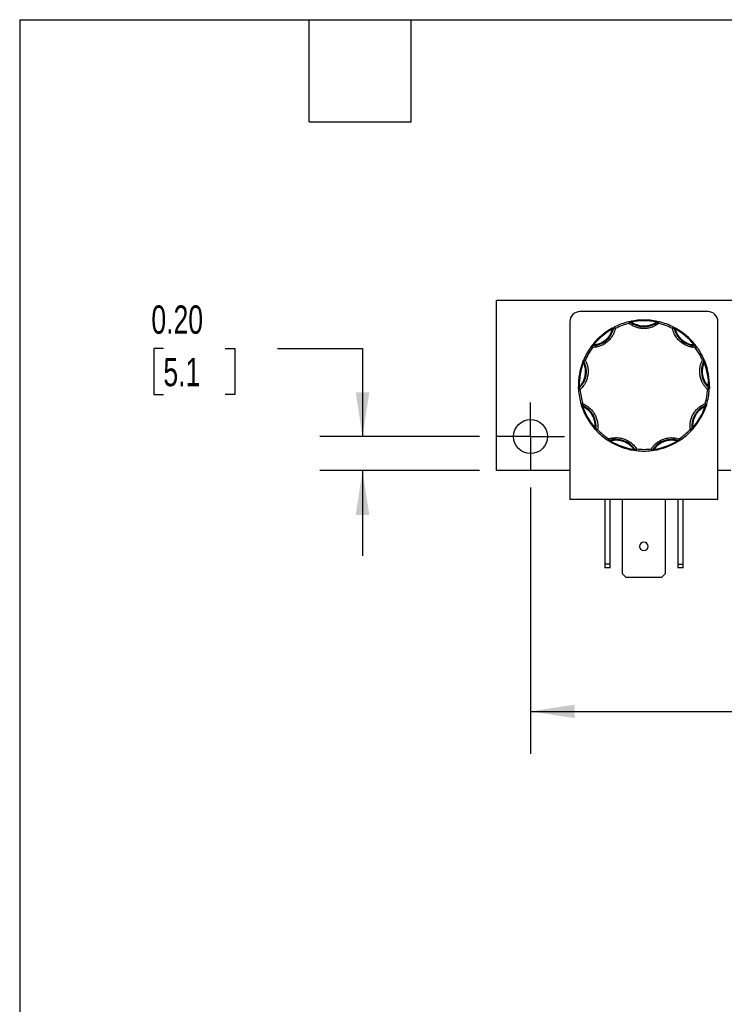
# Model space of a CAD drawing. Header units: inches. Extents: x 0.5 to 21.5, y 0.5 to 16.5.
# Tile 5 of 17: x 0.5 to 4.6, y 10.7 to 16.5. Entities that reach past the tile are written whole.
import ezdxf

# ---------------------------------------------------------------- set-up
doc = ezdxf.new("R2010")
doc.units = ezdxf.units.IN
doc.header["$LTSCALE"] = 2
doc.header["$MEASUREMENT"] = 0
doc.linetypes.add('CENTERX2', pattern=[0.8, 0.5, -0.1, 0.1, -0.1])
doc.layers.add('CENTER', color=40, linetype='CENTERX2')
doc.layers.add('DIMENSIONS', color=140, linetype='Continuous', lineweight=25)
doc.layers.add('TEXT', color=140, linetype='Continuous', lineweight=25)
doc.styles.add('SLDTEXTSTYLE0', font='TXT', dxfattribs={"width": 0.7})
doc.dimstyles.new('SLDDIMSTYLE0', dxfattribs={"dimtxt": 0.169922, "dimasz": 0.26, "dimexe": 0, "dimexo": 0.0625, "dimgap": 0.04248, "dimtad": 0, "dimtih": 1, "dimtoh": 1, "dimrnd": 1e-09, "dimzin": 12, "dimdsep": 46, "dimtxsty": 'SLDTEXTSTYLE0', "dimsah": 1, "dimcen": 0.09, "dimadec": 0, "dimazin": 3, "dimtfac": 1, "dimtofl": 0, "dimtmove": 0, "dimatfit": 3, "dimfxl": 0, "dimfrac": 2, "dimtolj": 1, "dimtzin": 12, "dimarcsym": 0})
doc.dimstyles.new('SLDDIMSTYLE8', dxfattribs={"dimtxt": 0.169922, "dimasz": 0.26, "dimexe": 0, "dimexo": 0.0625, "dimgap": 0.04248, "dimtad": 0, "dimtih": 1, "dimtoh": 1, "dimrnd": 1e-09, "dimzin": 0, "dimdsep": 46, "dimtxsty": 'SLDTEXTSTYLE0', "dimsah": 1, "dimcen": 0.09, "dimadec": 0, "dimazin": 0, "dimtfac": 1, "dimtmove": 0, "dimatfit": 0, "dimfxl": 0, "dimfrac": 2, "dimtolj": 1, "dimtzin": 12, "dimarcsym": 0})

# ---------------------------------------------------------------- blocks, each defined once
blk = doc.blocks.new('_D_12')
at = {"layer": 'DIMENSIONS'}
for p, q in [((1.3444, 14.5682), (1.2874, 14.5682)), ((1.2874, 14.5682), (1.2874, 14.2981)), ((1.708, 14.5682), (1.7651, 14.5682)), ((1.7651, 14.5682), (1.7651, 14.2981)), ((2.0144, 14.5682), (2.5144, 14.5682)), ((2.5144, 14.5682), (2.5144, 14.0502)), ((1.2874, 14.2981), (1.3444, 14.2981)), ((1.7651, 14.2981), (1.708, 14.2981)), ((3.2018, 14.0502), (2.2644, 14.0502)), ((3.2018, 13.8502), (2.2644, 13.8502)), ((2.5144, 13.8502), (2.5144, 13.3502))]:
    blk.add_line(p, q, dxfattribs=at)
for points in [[(2.5144, 14.0502), (2.5544, 14.3102), (2.4744, 14.3102)], [(2.5144, 13.8502), (2.4744, 13.5902), (2.5544, 13.5902)]]:
    blk.add_solid(points, dxfattribs=at)
at = {"layer": 'DIMENSIONS', "char_height": 0.16667, "attachment_point": 1, "style": 'SLDTEXTSTYLE0'}
for s, insert in [('0.20', (1.2738, 14.821)), ('5.1', (1.3444, 14.5129))]:
    blk.add_mtext(s, dxfattribs=dict(at, insert=insert))
blk = doc.blocks.new('_D_13')
at = {"layer": 'DIMENSIONS'}
for p, q in [((3.5018, 13.7502), (3.5018, 12.1855)), ((6.7268, 13.7502), (6.7268, 12.1855)), ((3.5018, 12.4355), (4.742, 12.4355)), ((4.9723, 12.4355), (4.9152, 12.4355)), ((4.9152, 12.4355), (4.9152, 12.1654)), ((5.4772, 12.4355), (5.5343, 12.4355)), ((5.5343, 12.4355), (5.5343, 12.1654)), ((6.7268, 12.4355), (5.7075, 12.4355)), ((4.9152, 12.1654), (4.9723, 12.1654)), ((5.5343, 12.1654), (5.4772, 12.1654))]:
    blk.add_line(p, q, dxfattribs=at)
for points in [[(3.5018, 12.4355), (3.7618, 12.3955), (3.7618, 12.4755)], [(6.7268, 12.4355), (6.4668, 12.4755), (6.4668, 12.3955)]]:
    blk.add_solid(points, dxfattribs=at)
at = {"layer": 'DIMENSIONS', "char_height": 0.16667, "attachment_point": 1, "style": 'SLDTEXTSTYLE0'}
for s, insert in [('3.23', (4.9723, 12.6884)), ('81.9', (4.9723, 12.3803))]:
    blk.add_mtext(s, dxfattribs=dict(at, insert=insert))
blk = doc.blocks.new('SW_CENTERMARKSYMBOL_7')
at = {"layer": 'CENTER', "color": 0}
for p, q in [((0, 0.1), (0, 0.2)), ((0, 0), (0, 0.1)), ((-0.1, 0), (-0.2, 0)), ((0, 0), (-0.1, 0)), ((0, 0), (0, -0.1)), ((0, 0), (0.1, 0)), ((0.1, 0), (0.2, 0)), ((0, -0.1), (0, -0.2))]:
    blk.add_line(p, q, dxfattribs=at)

msp = doc.modelspace()

# ---------------------------------------------------------------- linework, layer by layer
for p, q in [((6.9268, 14.8502), (3.3018, 14.8502)), ((3.3018, 13.8502), (3.3018, 14.8502)), ((4.5428, 14.7849), (3.7928, 14.7849)), ((3.7328, 14.7249), (3.7328, 13.6809)), ((4.0939, 14.728), (4.0949, 14.7231)), ((4.2408, 14.7231), (4.2417, 14.728)), ((4.2488, 14.7228), (4.2479, 14.724)), ((4.6028, 13.6809), (4.6028, 14.7249)), ((3.9816, 14.6871), (3.984, 14.6827)), ((3.9903, 14.6877), (3.9889, 14.688)), ((4.3467, 14.688), (4.3453, 14.6877)), ((4.3541, 14.6871), (4.3516, 14.6827)), ((3.8662, 14.585), (3.8662, 14.5836)), ((3.8683, 14.5921), (3.8722, 14.589)), ((4.4673, 14.5921), (4.4634, 14.589)), ((4.4694, 14.5836), (4.4695, 14.585)), ((3.8085, 14.4886), (3.8132, 14.4868)), ((3.8149, 14.4947), (3.8136, 14.494)), ((4.522, 14.494), (4.5207, 14.4947)), ((4.5271, 14.4886), (4.5224, 14.4868)), ((3.7829, 14.343), (3.7879, 14.3431)), ((3.7858, 14.3362), (3.7868, 14.3351)), ((4.5527, 14.343), (4.5477, 14.3431)), ((4.5489, 14.3351), (4.5498, 14.3362)), ((3.8046, 14.234), (3.804, 14.2327)), ((4.5316, 14.2327), (4.531, 14.234)), ((3.8036, 14.2253), (3.8084, 14.2269)), ((4.532, 14.2253), (4.5273, 14.2269)), ((3.8775, 14.0972), (3.8813, 14.1005)), ((3.8842, 14.0939), (3.8856, 14.0937)), ((4.45, 14.0937), (4.4515, 14.0939)), ((4.4581, 14.0972), (4.4543, 14.1005)), ((3.9642, 14.0277), (3.9647, 14.0263)), ((3.9691, 14.0204), (3.9717, 14.0247)), ((4.3665, 14.0204), (4.3639, 14.0247)), ((4.371, 14.0263), (4.3714, 14.0277)), ((4.108, 13.9698), (4.1088, 13.9748)), ((4.1153, 13.9715), (4.1165, 13.9723)), ((4.2191, 13.9723), (4.2204, 13.9715)), ((4.2276, 13.9698), (4.2268, 13.9748)), ((3.7328, 13.8502), (3.3018, 13.8502)), ((4.6778, 13.8502), (4.6028, 13.8502)), ((4.6028, 13.6809), (3.7328, 13.6809)), ((3.9378, 13.6809), (3.9378, 13.3001)), ((3.9688, 13.3001), (3.9688, 13.6809)), ((4.0428, 13.2441), (4.0428, 13.6809)), ((4.2928, 13.6809), (4.2928, 13.2441)), ((4.3668, 13.6809), (4.3668, 13.3001)), ((4.3978, 13.3001), (4.3978, 13.6809)), ((3.9688, 13.3001), (3.9378, 13.3001)), ((3.9378, 13.3001), (3.9378, 13.2789)), ((3.9688, 13.2789), (3.9378, 13.2789)), ((3.9688, 13.2789), (3.9688, 13.3001)), ((4.3668, 13.3001), (4.3978, 13.3001)), ((4.3668, 13.3001), (4.3668, 13.2789)), ((4.3978, 13.2789), (4.3668, 13.2789)), ((4.3978, 13.2789), (4.3978, 13.3001)), ((4.064, 13.2229), (4.0428, 13.2441)), ((4.2716, 13.2229), (4.064, 13.2229)), ((4.2928, 13.2441), (4.2716, 13.2229))]:
    msp.add_line(p, q)
msp.add_circle((3.5018, 14.0502), 0.1)
for centre, radius, start, end in [((3.7928, 14.7249), 0.06, 90, 180), ((4.5428, 14.7249), 0.06, 0, 90), ((4.1678, 14.3502), 0.385, 103.43472, 116.56528), ((4.0807, 14.7149), 0.01, 90, 103.43472), ((4.0846, 14.7227), 0.00332, 22.08271, 93.11145), ((4.1678, 14.8277), 0.1325, 232.30817, 307.69183), ((4.1678, 14.3502), 0.385, 78.93194, 101.06806), ((4.251, 14.7227), 0.00332, 86.88855, 157.91729), ((4.2549, 14.7149), 0.01, 90, 127.69183), ((4.2549, 14.7149), 0.01, 76.56528, 90), ((4.1678, 14.3502), 0.385, 63.43472, 76.56528), ((3.8609, 14.7159), 0.1325, 272.30817, 347.69183), ((4.1678, 14.3502), 0.385, 118.93194, 141.06806), ((3.9921, 14.689), 0.00332, 126.88855, 197.91729), ((4.0001, 14.6856), 0.01, 116.56528, 167.69183), ((4.3355, 14.6856), 0.01, 12.30817, 63.43472), ((4.4747, 14.7159), 0.1325, 192.30817, 267.69183), ((4.3435, 14.689), 0.00332, 342.08271, 53.11145), ((4.1678, 14.3502), 0.385, 38.93194, 61.06806), ((3.8666, 14.5736), 0.01, 92.30817, 143.43472), ((3.8646, 14.5821), 0.00332, 62.08271, 133.11145), ((4.469, 14.5736), 0.01, 36.56528, 87.69183), ((4.471, 14.5821), 0.00332, 46.88855, 117.91729), ((4.1678, 14.3502), 0.385, 143.43472, 156.56528), ((4.1678, 14.3502), 0.385, 23.43472, 36.56528), ((4.1678, 14.3502), 0.385, 158.93194, 181.06806), ((3.6976, 14.4331), 0.1325, 312.30817, 27.69183), ((3.8154, 14.4968), 0.00332, 166.88855, 237.91729), ((3.8237, 14.4993), 0.01, 156.56528, 207.69183), ((4.6381, 14.4331), 0.1325, 152.30817, 227.69183), ((4.5119, 14.4993), 0.01, 332.30817, 23.43472), ((4.5202, 14.4968), 0.00332, 302.08271, 13.11145), ((4.1678, 14.3502), 0.385, 358.93194, 21.06806), ((3.7865, 14.3329), 0.00332, 102.08271, 173.11145), ((3.7935, 14.3277), 0.01, 132.30817, 183.43472), ((4.1678, 14.3502), 0.385, 183.43472, 196.56528), ((4.1678, 14.3502), 0.385, 343.43472, 356.56528), ((4.5421, 14.3277), 0.01, 356.56528, 47.69183), ((4.5491, 14.3329), 0.00332, 6.88855, 77.91729), ((3.8084, 14.2432), 0.01, 196.56528, 247.69183), ((3.8036, 14.2359), 0.00332, 206.88855, 277.91729), ((3.7543, 14.1114), 0.1325, 352.30817, 67.69183), ((4.5813, 14.1114), 0.1325, 112.30817, 187.69183), ((4.5272, 14.2432), 0.01, 292.30817, 343.43472), ((4.532, 14.2359), 0.00332, 262.08271, 333.11145), ((4.1678, 14.3502), 0.385, 198.93194, 221.06806), ((4.1678, 14.3502), 0.385, 318.93194, 341.06806), ((3.8868, 14.0918), 0.00332, 142.08271, 213.11145), ((3.8955, 14.0923), 0.01, 172.30817, 223.43472), ((4.1678, 14.3502), 0.385, 223.43472, 236.56528), ((4.1678, 14.3502), 0.385, 303.43472, 316.56528), ((4.4401, 14.0923), 0.01, 316.56528, 7.69183), ((4.4488, 14.0918), 0.00332, 326.88855, 37.91729), ((3.9612, 14.0372), 0.01, 236.56528, 270), ((3.9622, 14.0285), 0.00332, 246.88855, 317.91729), ((3.9612, 14.0372), 0.01, 270, 287.69183), ((4.0045, 13.9015), 0.1325, 32.30817, 107.69183), ((4.1678, 14.3502), 0.385, 238.93194, 261.06806), ((4.3311, 13.9015), 0.1325, 72.30817, 147.69183), ((4.1678, 14.3502), 0.385, 278.93194, 301.06806), ((4.3734, 14.0285), 0.00332, 222.08271, 293.11145), ((4.3744, 14.0372), 0.01, 252.30817, 270), ((4.3744, 14.0372), 0.01, 270, 303.43472), ((4.1186, 13.9716), 0.00332, 182.08271, 253.11145), ((4.1249, 13.9776), 0.01, 212.30817, 263.43472), ((4.1678, 14.3502), 0.385, 263.43472, 276.56528), ((4.2107, 13.9776), 0.01, 276.56528, 327.69183), ((4.217, 13.9716), 0.00332, 286.88855, 357.91729), ((4.1678, 13.4049), 0.025, 0, 180), ((4.1678, 13.4049), 0.025, 180, 0)]:
    msp.add_arc(centre, radius, start, end)
for points in [[(4.0807, 14.7149), (4.0528, 14.7082), (4.0258, 14.6984), (4.0001, 14.6856)], [(4.0784, 14.7246), (4.0784, 14.7246), (4.0794, 14.7203), (4.0807, 14.7149)], [(4.0868, 14.7228), (4.0851, 14.7242), (4.0829, 14.7249), (4.0807, 14.7249)], [(4.0807, 14.7149), (4.0841, 14.7193), (4.0868, 14.7228), (4.0868, 14.7228)], [(4.0949, 14.7231), (4.0922, 14.7234), (4.0896, 14.7237), (4.0877, 14.724)], [(4.2408, 14.7231), (4.1926, 14.7325), (4.143, 14.7325), (4.0949, 14.7231)], [(4.2479, 14.724), (4.246, 14.7237), (4.2434, 14.7234), (4.2408, 14.7231)], [(4.3355, 14.6856), (4.3099, 14.6984), (4.2828, 14.7082), (4.2549, 14.7149)], [(3.984, 14.6827), (3.941, 14.659), (3.9031, 14.6271), (3.8722, 14.589)], [(3.9889, 14.688), (3.9876, 14.6866), (3.9858, 14.6847), (3.984, 14.6827)], [(4.0001, 14.6856), (3.9976, 14.6905), (3.9956, 14.6945), (3.9956, 14.6945)], [(4.34, 14.6945), (4.34, 14.6945), (4.338, 14.6905), (4.3355, 14.6856)], [(4.3516, 14.6827), (4.3499, 14.6847), (4.3481, 14.6866), (4.3467, 14.688)], [(4.4634, 14.589), (4.4326, 14.6271), (4.3946, 14.659), (4.3516, 14.6827)], [(3.8722, 14.589), (3.87, 14.5875), (3.8678, 14.5861), (3.8662, 14.585)], [(4.4695, 14.585), (4.4678, 14.5861), (4.4656, 14.5875), (4.4634, 14.589)], [(3.8666, 14.5736), (3.8495, 14.5505), (3.8351, 14.5256), (3.8237, 14.4993)], [(3.8586, 14.5795), (3.8586, 14.5795), (3.8622, 14.5769), (3.8666, 14.5736)], [(4.469, 14.5736), (4.4734, 14.5769), (4.477, 14.5795), (4.477, 14.5795)], [(4.5119, 14.4993), (4.5005, 14.5256), (4.4861, 14.5505), (4.469, 14.5736)], [(3.8132, 14.4868), (3.7956, 14.441), (3.787, 14.3922), (3.7879, 14.3431)], [(3.8136, 14.494), (3.8135, 14.492), (3.8133, 14.4894), (3.8132, 14.4868)], [(3.8237, 14.4993), (3.8187, 14.5015), (3.8146, 14.5033), (3.8146, 14.5033)], [(4.5224, 14.4868), (4.5223, 14.4894), (4.5221, 14.492), (4.522, 14.494)], [(4.5477, 14.3431), (4.5487, 14.3922), (4.5401, 14.441), (4.5224, 14.4868)], [(3.7879, 14.3431), (3.7871, 14.3406), (3.7863, 14.3381), (3.7858, 14.3362)], [(3.7935, 14.3277), (3.7952, 14.2991), (3.8002, 14.2707), (3.8084, 14.2432)], [(4.5272, 14.2432), (4.5354, 14.2707), (4.5404, 14.2991), (4.5421, 14.3277)], [(4.5421, 14.3277), (4.5476, 14.3274), (4.5521, 14.3271), (4.5521, 14.3271)], [(4.5498, 14.3362), (4.5493, 14.3381), (4.5485, 14.3406), (4.5477, 14.3431)], [(3.8084, 14.2432), (3.8031, 14.2417), (3.7988, 14.2404), (3.7988, 14.2404)], [(4.5368, 14.2404), (4.5368, 14.2404), (4.5325, 14.2417), (4.5272, 14.2432)], [(3.804, 14.2327), (3.8052, 14.2311), (3.8068, 14.229), (3.8084, 14.2269)], [(3.8084, 14.2269), (3.8243, 14.1804), (3.8491, 14.1375), (3.8813, 14.1005)], [(4.4543, 14.1005), (4.4866, 14.1375), (4.5113, 14.1804), (4.5273, 14.2269)], [(4.5273, 14.2269), (4.5289, 14.229), (4.5304, 14.2311), (4.5316, 14.2327)], [(3.8813, 14.1005), (3.8823, 14.0981), (3.8834, 14.0957), (3.8842, 14.0939)], [(3.8882, 14.0855), (3.8882, 14.0855), (3.8915, 14.0885), (3.8955, 14.0923)], [(3.8955, 14.0923), (3.9152, 14.0715), (3.9373, 14.053), (3.9612, 14.0372)], [(4.3744, 14.0372), (4.3984, 14.053), (4.4204, 14.0715), (4.4401, 14.0923)], [(4.4401, 14.0923), (4.4441, 14.0885), (4.4474, 14.0855), (4.4474, 14.0855)], [(4.4515, 14.0939), (4.4523, 14.0957), (4.4533, 14.0981), (4.4543, 14.1005)], [(3.9612, 14.0372), (3.9582, 14.0326), (3.9557, 14.0289), (3.9557, 14.0289)], [(3.9647, 14.0263), (3.9637, 14.0264), (3.9625, 14.0265), (3.9612, 14.0268)], [(3.9647, 14.0263), (3.9666, 14.0258), (3.9691, 14.0252), (3.9717, 14.0247)], [(3.9717, 14.0247), (4.0138, 13.9993), (4.0603, 13.9824), (4.1088, 13.9748)], [(4.2268, 13.9748), (4.2753, 13.9824), (4.3219, 13.9993), (4.3639, 14.0247)], [(4.3639, 14.0247), (4.3665, 14.0252), (4.369, 14.0258), (4.371, 14.0263)], [(4.3744, 14.0268), (4.3731, 14.0265), (4.372, 14.0264), (4.371, 14.0263)], [(4.3744, 14.0372), (4.3728, 14.032), (4.3714, 14.0277), (4.3714, 14.0277)], [(4.3799, 14.0289), (4.3799, 14.0289), (4.3775, 14.0326), (4.3744, 14.0372)], [(4.1088, 13.9748), (4.1112, 13.9735), (4.1135, 13.9724), (4.1153, 13.9715)], [(4.1249, 13.9776), (4.1392, 13.976), (4.1535, 13.9752), (4.1678, 13.9752)], [(4.1678, 13.9752), (4.1821, 13.9752), (4.1964, 13.976), (4.2107, 13.9776)], [(4.2107, 13.9776), (4.2113, 13.9721), (4.2118, 13.9677), (4.2118, 13.9677)], [(4.2204, 13.9715), (4.2221, 13.9724), (4.2245, 13.9735), (4.2268, 13.9748)]]:
    msp.add_open_spline(points, degree=3)
for points, knots in [([(4.0784, 14.7246), (4.0789, 14.7248), (4.0798, 14.725), (4.0812, 14.7253), (4.0827, 14.7256), (4.0839, 14.7259), (4.0844, 14.726)], [0, 0, 0, 0, 0.291242, 0.500217, 0.762096, 1, 1, 1, 1]), ([(4.1678, 14.6852), (4.1652, 14.6852), (4.16, 14.6853), (4.1522, 14.6859), (4.1445, 14.687), (4.1368, 14.6885), (4.1292, 14.6904), (4.1205, 14.6931), (4.1108, 14.6969), (4.1003, 14.702), (4.0901, 14.7079), (4.0838, 14.7126), (4.0807, 14.7149)], [0, 0, 0, 0, 0.083729, 0.166966, 0.249962, 0.332971, 0.416246, 0.500037, 0.625413, 0.749962, 0.87454, 1, 1, 1, 1]), ([(4.0844, 14.726), (4.0849, 14.7261), (4.086, 14.7264), (4.0878, 14.7267), (4.0897, 14.7272), (4.0917, 14.7276), (4.0932, 14.7279), (4.0939, 14.728)], [0, 0, 0, 0, 0.188808, 0.379511, 0.575987, 0.781785, 1, 1, 1, 1]), ([(4.0949, 14.7231), (4.0967, 14.7219), (4.1002, 14.7195), (4.1058, 14.7162), (4.1115, 14.7132), (4.1174, 14.7105), (4.1234, 14.7081), (4.1316, 14.7053), (4.1421, 14.7026), (4.1549, 14.7005), (4.1635, 14.7003), (4.1678, 14.7002)], [0, 0, 0, 0, 0.083669, 0.16692, 0.249971, 0.333036, 0.416334, 0.500079, 0.666948, 0.833009, 1, 1, 1, 1]), ([(4.1678, 14.7002), (4.17, 14.7002), (4.1743, 14.7003), (4.1808, 14.7008), (4.1872, 14.7016), (4.1935, 14.7027), (4.1998, 14.7042), (4.2081, 14.7066), (4.2183, 14.7103), (4.2299, 14.716), (4.2371, 14.7207), (4.2408, 14.7231)], [0, 0, 0, 0, 0.083669, 0.16692, 0.249971, 0.333036, 0.416334, 0.500079, 0.666948, 0.833009, 1, 1, 1, 1]), ([(4.2549, 14.7149), (4.2528, 14.7133), (4.2487, 14.7102), (4.2421, 14.706), (4.2353, 14.7021), (4.2284, 14.6986), (4.2212, 14.6955), (4.2126, 14.6923), (4.2026, 14.6893), (4.1912, 14.6869), (4.1795, 14.6854), (4.1717, 14.6853), (4.1678, 14.6852)], [0, 0, 0, 0, 0.083729, 0.166966, 0.249962, 0.332971, 0.416246, 0.500037, 0.625413, 0.749962, 0.87454, 1, 1, 1, 1]), ([(4.2417, 14.728), (4.2426, 14.7278), (4.2444, 14.7275), (4.2469, 14.7269), (4.2492, 14.7265), (4.2505, 14.7262), (4.2512, 14.726)], [0, 0, 0, 0, 0.2707474, 0.5232404, 0.7638719, 1, 1, 1, 1]), ([(4.2479, 14.724), (4.2495, 14.7244), (4.2516, 14.7251), (4.2538, 14.7249), (4.2544, 14.7248)], [0, 0, 0, 0, 0.713331, 1, 1, 1, 1]), ([(4.2488, 14.7228), (4.2488, 14.7228), (4.2489, 14.7227), (4.2492, 14.7223), (4.2497, 14.7216), (4.2505, 14.7206), (4.2515, 14.7193), (4.2526, 14.718), (4.2537, 14.7165), (4.2545, 14.7155), (4.2549, 14.7149)], [0, 0, 0, 0, 0.114557, 0.231129, 0.358009, 0.500013, 0.619613, 0.760007, 0.859275, 1, 1, 1, 1]), ([(4.2512, 14.726), (4.2518, 14.7259), (4.2529, 14.7256), (4.2544, 14.7253), (4.2558, 14.725), (4.2567, 14.7247), (4.2573, 14.7246)], [0, 0, 0, 0, 0.236129, 0.498993, 0.712542, 1, 1, 1, 1]), ([(4.2549, 14.7149), (4.2556, 14.7175), (4.2561, 14.72), (4.257, 14.7236), (4.2573, 14.7246), (4.2573, 14.7246)], [0, 0, 0, 0, 0.5, 0.5, 1, 1, 1, 1]), ([(4.0001, 14.6856), (3.9995, 14.6831), (3.9984, 14.6782), (3.9961, 14.6709), (3.9936, 14.6638), (3.9906, 14.6568), (3.9873, 14.65), (3.9809, 14.6385), (3.9701, 14.6233), (3.9529, 14.6063), (3.9332, 14.5923), (3.914, 14.5832), (3.8967, 14.5777), (3.8818, 14.5746), (3.8717, 14.5739), (3.8666, 14.5736)], [0, 0, 0, 0, 0.040712, 0.081199, 0.121575, 0.161957, 0.202462, 0.243205, 0.371568, 0.500042, 0.628406, 0.75688, 0.838051, 0.918781, 1, 1, 1, 1]), ([(3.8722, 14.589), (3.8743, 14.5892), (3.8785, 14.5896), (3.8847, 14.5906), (3.8909, 14.592), (3.897, 14.5936), (3.903, 14.5956), (3.9132, 14.5994), (3.927, 14.6063), (3.9432, 14.6179), (3.9574, 14.6318), (3.9678, 14.6459), (3.9752, 14.659), (3.9803, 14.6706), (3.9828, 14.6787), (3.984, 14.6827)], [0, 0, 0, 0, 0.040848, 0.081503, 0.122064, 0.162633, 0.203311, 0.244196, 0.372048, 0.500037, 0.627888, 0.755877, 0.837356, 0.918461, 1, 1, 1, 1]), ([(3.9816, 14.6871), (3.9824, 14.6876), (3.984, 14.6884), (3.9862, 14.6896), (3.9883, 14.6908), (3.9895, 14.6914), (3.9901, 14.6917)], [0, 0, 0, 0, 0.270747, 0.52324, 0.763872, 1, 1, 1, 1]), ([(3.9903, 14.6877), (3.9904, 14.6877), (3.9904, 14.6877), (3.991, 14.6876), (3.9919, 14.6874), (3.9934, 14.687), (3.9961, 14.6864), (3.9986, 14.6859), (4.0001, 14.6856)], [0, 0, 0, 0, 0.12016, 0.243519, 0.370465, 0.50133, 0.711006, 1, 1, 1, 1]), ([(4.3355, 14.6856), (4.3362, 14.6857), (4.3374, 14.686), (4.3391, 14.6863), (4.3404, 14.6866), (4.3415, 14.6869), (4.3431, 14.6872), (4.3449, 14.6876), (4.3452, 14.6877), (4.3453, 14.6877)], [0, 0, 0, 0, 0.126025, 0.23919, 0.339434, 0.426787, 0.50133, 0.757683, 1, 1, 1, 1]), ([(4.469, 14.5736), (4.4665, 14.5737), (4.4614, 14.574), (4.4539, 14.5749), (4.4464, 14.5762), (4.439, 14.5779), (4.4317, 14.58), (4.4193, 14.5843), (4.4025, 14.5923), (4.3827, 14.6063), (4.3656, 14.6233), (4.3533, 14.6406), (4.3449, 14.6567), (4.3392, 14.6708), (4.3367, 14.6806), (4.3355, 14.6856)], [0, 0, 0, 0, 0.040712, 0.081199, 0.121575, 0.161957, 0.202462, 0.243205, 0.371568, 0.500042, 0.628406, 0.75688, 0.838051, 0.918781, 1, 1, 1, 1]), ([(4.3455, 14.6917), (4.346, 14.6914), (4.347, 14.6909), (4.3486, 14.6901), (4.3503, 14.6892), (4.3521, 14.6882), (4.3534, 14.6875), (4.3541, 14.6871)], [0, 0, 0, 0, 0.188808, 0.379511, 0.575987, 0.781785, 1, 1, 1, 1]), ([(4.3516, 14.6827), (4.3522, 14.6807), (4.3534, 14.6766), (4.3555, 14.6707), (4.3579, 14.6648), (4.3605, 14.6591), (4.3635, 14.6535), (4.369, 14.6442), (4.3782, 14.6318), (4.3925, 14.6179), (4.4087, 14.6063), (4.4244, 14.5984), (4.4386, 14.5935), (4.4509, 14.5904), (4.4592, 14.5894), (4.4634, 14.589)], [0, 0, 0, 0, 0.040848, 0.081503, 0.122064, 0.162633, 0.203311, 0.244196, 0.372048, 0.500037, 0.627888, 0.755877, 0.837356, 0.918461, 1, 1, 1, 1]), ([(3.8623, 14.5845), (3.8627, 14.5849), (3.8633, 14.5858), (3.8644, 14.5872), (3.8656, 14.5887), (3.8669, 14.5904), (3.8679, 14.5915), (3.8683, 14.5921)], [0, 0, 0, 0, 0.188808, 0.379511, 0.575987, 0.781785, 1, 1, 1, 1]), ([(3.8666, 14.5736), (3.8666, 14.5742), (3.8665, 14.5753), (3.8665, 14.5769), (3.8664, 14.5781), (3.8664, 14.5792), (3.8664, 14.58), (3.8663, 14.5814), (3.8663, 14.5827), (3.8662, 14.5834), (3.8662, 14.5835), (3.8662, 14.5835), (3.8662, 14.5836)], [0, 0, 0, 0, 0.114918, 0.21727, 0.307043, 0.384227, 0.448816, 0.500807, 0.759662, 0.883263, 0.942597, 1, 1, 1, 1]), ([(4.4673, 14.5921), (4.4679, 14.5914), (4.469, 14.59), (4.4706, 14.5879), (4.4721, 14.5861), (4.4729, 14.585), (4.4733, 14.5845)], [0, 0, 0, 0, 0.270747, 0.52324, 0.763872, 1, 1, 1, 1]), ([(4.4694, 14.5836), (4.4694, 14.5835), (4.4694, 14.5835), (4.4694, 14.5834), (4.4694, 14.5827), (4.4693, 14.581), (4.4692, 14.5778), (4.4691, 14.5752), (4.469, 14.5736)], [0, 0, 0, 0, 0.057591, 0.117121, 0.241129, 0.500835, 0.694534, 1, 1, 1, 1]), ([(3.7879, 14.3431), (3.7893, 14.3446), (3.7923, 14.3476), (3.7964, 14.3524), (3.8003, 14.3574), (3.8039, 14.3626), (3.8072, 14.3679), (3.8125, 14.3774), (3.8187, 14.3915), (3.8236, 14.4108), (3.8256, 14.4307), (3.8245, 14.4482), (3.8217, 14.463), (3.8182, 14.4751), (3.8149, 14.4829), (3.8132, 14.4868)], [0, 0, 0, 0, 0.040848, 0.081503, 0.122064, 0.162633, 0.203311, 0.244196, 0.372048, 0.500037, 0.627888, 0.755877, 0.837356, 0.918461, 1, 1, 1, 1]), ([(3.8237, 14.4993), (3.8249, 14.497), (3.8272, 14.4925), (3.8301, 14.4855), (3.8328, 14.4784), (3.835, 14.4712), (3.8368, 14.4638), (3.8393, 14.4509), (3.8408, 14.4323), (3.8386, 14.4082), (3.8324, 14.3848), (3.8236, 14.3656), (3.8138, 14.3502), (3.8044, 14.3383), (3.7971, 14.3312), (3.7935, 14.3277)], [0, 0, 0, 0, 0.040712, 0.081199, 0.121575, 0.161957, 0.202462, 0.243205, 0.371568, 0.500042, 0.628406, 0.75688, 0.838051, 0.918781, 1, 1, 1, 1]), ([(3.8085, 14.4886), (3.8089, 14.4894), (3.8095, 14.4911), (3.8105, 14.4935), (3.8114, 14.4957), (3.8119, 14.4969), (3.8121, 14.4975)], [0, 0, 0, 0, 0.270747, 0.52324, 0.763872, 1, 1, 1, 1]), ([(3.8149, 14.4947), (3.8149, 14.4947), (3.815, 14.4947), (3.8155, 14.495), (3.8163, 14.4954), (3.8177, 14.4961), (3.8201, 14.4974), (3.8224, 14.4986), (3.8237, 14.4993)], [0, 0, 0, 0, 0.11982, 0.242008, 0.368625, 0.501337, 0.709372, 1, 1, 1, 1]), ([(4.5421, 14.3277), (4.5403, 14.3294), (4.5366, 14.3329), (4.5314, 14.3385), (4.5265, 14.3443), (4.522, 14.3503), (4.5177, 14.3566), (4.511, 14.3679), (4.5032, 14.3848), (4.4971, 14.4082), (4.4949, 14.4323), (4.4966, 14.4534), (4.5005, 14.4712), (4.5052, 14.4856), (4.5097, 14.4947), (4.5119, 14.4993)], [0, 0, 0, 0, 0.040712, 0.081199, 0.121575, 0.161957, 0.202462, 0.243205, 0.371568, 0.500042, 0.628406, 0.75688, 0.838051, 0.918781, 1, 1, 1, 1]), ([(4.5224, 14.4868), (4.5215, 14.4848), (4.5198, 14.481), (4.5176, 14.4751), (4.5157, 14.4691), (4.5141, 14.463), (4.5127, 14.4568), (4.511, 14.4461), (4.51, 14.4307), (4.512, 14.4109), (4.5169, 14.3915), (4.5239, 14.3755), (4.5316, 14.3625), (4.5391, 14.3523), (4.5449, 14.3462), (4.5477, 14.3431)], [0, 0, 0, 0, 0.040848, 0.081503, 0.122064, 0.162633, 0.203311, 0.244196, 0.372048, 0.500037, 0.627888, 0.755877, 0.837356, 0.918461, 1, 1, 1, 1]), ([(4.5211, 14.5033), (4.5211, 14.5033), (4.5201, 14.5029), (4.5166, 14.5014), (4.5143, 14.5004), (4.5119, 14.4993)], [0, 0, 0, 0, 0.5, 0.5, 1, 1, 1, 1]), ([(4.5119, 14.4993), (4.5125, 14.499), (4.5136, 14.4984), (4.5151, 14.4976), (4.5164, 14.497), (4.5174, 14.4964), (4.5188, 14.4957), (4.5204, 14.4949), (4.5206, 14.4947), (4.5207, 14.4947)], [0, 0, 0, 0, 0.127074, 0.240811, 0.340983, 0.427706, 0.501333, 0.759176, 1, 1, 1, 1]), ([(4.5235, 14.4975), (4.5237, 14.4971), (4.5241, 14.4961), (4.5248, 14.4944), (4.5255, 14.4926), (4.5263, 14.4906), (4.5268, 14.4893), (4.5271, 14.4886)], [0, 0, 0, 0, 0.188808, 0.379511, 0.575987, 0.781785, 1, 1, 1, 1]), ([(3.7832, 14.3333), (3.7832, 14.3338), (3.7831, 14.3349), (3.783, 14.3367), (3.783, 14.3387), (3.7829, 14.3408), (3.7829, 14.3422), (3.7829, 14.343)], [0, 0, 0, 0, 0.188808, 0.379511, 0.575987, 0.781785, 1, 1, 1, 1]), ([(3.7835, 14.3271), (3.7835, 14.3271), (3.7846, 14.3272), (3.7883, 14.3274), (3.7908, 14.3275), (3.7935, 14.3277)], [0, 0, 0, 0, 0.5, 0.5, 1, 1, 1, 1]), ([(3.7935, 14.3277), (3.7931, 14.3281), (3.7925, 14.3288), (3.7917, 14.3297), (3.7907, 14.3307), (3.7897, 14.3318), (3.7883, 14.3334), (3.787, 14.3348), (3.7868, 14.335), (3.7868, 14.3351)], [0, 0, 0, 0, 0.098586, 0.178829, 0.240739, 0.380655, 0.50131, 0.765962, 1, 1, 1, 1]), ([(4.5489, 14.3351), (4.5488, 14.3351), (4.5488, 14.335), (4.5484, 14.3346), (4.5478, 14.334), (4.547, 14.333), (4.5459, 14.3318), (4.5448, 14.3306), (4.5435, 14.3292), (4.5426, 14.3282), (4.5421, 14.3277)], [0, 0, 0, 0, 0.116441, 0.234491, 0.360904, 0.500015, 0.620352, 0.760008, 0.859428, 1, 1, 1, 1]), ([(4.5527, 14.343), (4.5527, 14.3421), (4.5527, 14.3403), (4.5526, 14.3377), (4.5525, 14.3353), (4.5525, 14.334), (4.5524, 14.3333)], [0, 0, 0, 0, 0.2707474, 0.5232404, 0.7638719, 1, 1, 1, 1]), ([(3.8036, 14.2253), (3.8033, 14.2261), (3.8028, 14.2278), (3.802, 14.2303), (3.8012, 14.2325), (3.8008, 14.2338), (3.8006, 14.2344)], [0, 0, 0, 0, 0.270747, 0.52324, 0.763872, 1, 1, 1, 1]), ([(3.8046, 14.234), (3.8046, 14.234), (3.8046, 14.2341), (3.8049, 14.2348), (3.8057, 14.2366), (3.8068, 14.2393), (3.8077, 14.2417), (3.8081, 14.2427), (3.8084, 14.2432)], [0, 0, 0, 0, 0.1143292, 0.2408414, 0.5003699, 0.7951241, 0.8797449, 1, 1, 1, 1]), ([(3.8084, 14.2432), (3.8107, 14.2422), (3.8154, 14.2403), (3.8221, 14.2368), (3.8287, 14.233), (3.8351, 14.2289), (3.8412, 14.2244), (3.8514, 14.2162), (3.8645, 14.2029), (3.8783, 14.183), (3.8886, 14.1611), (3.8942, 14.1407), (3.8966, 14.1227), (3.8971, 14.1075), (3.896, 14.0974), (3.8955, 14.0923)], [0, 0, 0, 0, 0.040712, 0.081199, 0.121575, 0.161957, 0.202462, 0.243205, 0.371568, 0.500042, 0.628406, 0.75688, 0.838051, 0.918781, 1, 1, 1, 1]), ([(4.4401, 14.0923), (4.4398, 14.0949), (4.4392, 14.0999), (4.4388, 14.1075), (4.4388, 14.1151), (4.4392, 14.1226), (4.44, 14.1302), (4.4421, 14.1431), (4.447, 14.1611), (4.4574, 14.183), (4.4711, 14.2029), (4.486, 14.218), (4.5004, 14.229), (4.5134, 14.2371), (4.5226, 14.2412), (4.5272, 14.2432)], [0, 0, 0, 0, 0.040712, 0.081199, 0.121575, 0.161957, 0.202462, 0.243205, 0.371568, 0.500042, 0.628406, 0.75688, 0.838051, 0.918781, 1, 1, 1, 1]), ([(4.5272, 14.2432), (4.5275, 14.2427), (4.5278, 14.2418), (4.5288, 14.2394), (4.53, 14.2366), (4.5307, 14.2348), (4.531, 14.2341), (4.531, 14.234), (4.531, 14.234)], [0, 0, 0, 0, 0.111803, 0.190688, 0.499452, 0.759073, 0.885608, 1, 1, 1, 1]), ([(4.535, 14.2344), (4.5349, 14.2339), (4.5345, 14.2329), (4.534, 14.2312), (4.5334, 14.2293), (4.5327, 14.2273), (4.5322, 14.226), (4.532, 14.2253)], [0, 0, 0, 0, 0.188808, 0.379511, 0.575987, 0.781785, 1, 1, 1, 1]), ([(3.8813, 14.1005), (3.8815, 14.1026), (3.8818, 14.1068), (3.8818, 14.1132), (3.8816, 14.1195), (3.881, 14.1257), (3.8802, 14.132), (3.8781, 14.1426), (3.8738, 14.1574), (3.8651, 14.1754), (3.8539, 14.1919), (3.8418, 14.2046), (3.8302, 14.2141), (3.8197, 14.2212), (3.8121, 14.225), (3.8084, 14.2269)], [0, 0, 0, 0, 0.040848, 0.081503, 0.122064, 0.162633, 0.203311, 0.244196, 0.372048, 0.500037, 0.627888, 0.755877, 0.837356, 0.918461, 1, 1, 1, 1]), ([(4.5273, 14.2269), (4.5254, 14.2259), (4.5216, 14.2241), (4.5161, 14.221), (4.5107, 14.2176), (4.5056, 14.214), (4.5006, 14.2101), (4.4924, 14.2031), (4.4817, 14.1919), (4.4705, 14.1754), (4.4619, 14.1574), (4.4569, 14.1406), (4.4544, 14.1258), (4.4536, 14.1131), (4.4541, 14.1047), (4.4543, 14.1005)], [0, 0, 0, 0, 0.040848, 0.081503, 0.122064, 0.162633, 0.203311, 0.244196, 0.372048, 0.500037, 0.627888, 0.755877, 0.837356, 0.918461, 1, 1, 1, 1]), ([(3.884, 14.09), (3.8836, 14.0904), (3.8829, 14.0912), (3.8817, 14.0925), (3.8804, 14.094), (3.879, 14.0956), (3.878, 14.0967), (3.8775, 14.0972)], [0, 0, 0, 0, 0.1888076, 0.3795113, 0.575987, 0.7817848, 1, 1, 1, 1]), ([(3.8955, 14.0923), (3.8949, 14.0924), (3.8936, 14.0926), (3.8919, 14.0928), (3.8905, 14.093), (3.8894, 14.0932), (3.8878, 14.0934), (3.886, 14.0936), (3.8857, 14.0937), (3.8856, 14.0937)], [0, 0, 0, 0, 0.1258897, 0.2389811, 0.339244, 0.426684, 0.50133, 0.7575047, 1, 1, 1, 1]), ([(4.45, 14.0937), (4.45, 14.0937), (4.4499, 14.0937), (4.4494, 14.0936), (4.4485, 14.0935), (4.4469, 14.0933), (4.4442, 14.0929), (4.4416, 14.0925), (4.4401, 14.0923)], [0, 0, 0, 0, 0.12018, 0.243699, 0.370706, 0.501329, 0.711213, 1, 1, 1, 1]), ([(4.4581, 14.0972), (4.4575, 14.0965), (4.4563, 14.0952), (4.4546, 14.0933), (4.453, 14.0915), (4.4521, 14.0905), (4.4516, 14.09)], [0, 0, 0, 0, 0.270747, 0.52324, 0.763872, 1, 1, 1, 1]), ([(3.9691, 14.0204), (3.9683, 14.0209), (3.9668, 14.0218), (3.9646, 14.0232), (3.9626, 14.0244), (3.9615, 14.0251), (3.9609, 14.0255)], [0, 0, 0, 0, 0.270747, 0.52324, 0.763872, 1, 1, 1, 1]), ([(3.9612, 14.0372), (3.9636, 14.038), (3.9685, 14.0394), (3.9759, 14.0411), (3.9833, 14.0425), (3.9909, 14.0434), (3.9984, 14.0439), (4.0115, 14.0441), (4.0301, 14.0424), (4.0535, 14.036), (4.0754, 14.0259), (4.0929, 14.0138), (4.1063, 14.0016), (4.1164, 13.9902), (4.1221, 13.9818), (4.1249, 13.9776)], [0, 0, 0, 0, 0.040712, 0.081199, 0.121575, 0.161957, 0.202462, 0.243205, 0.371568, 0.500042, 0.628406, 0.75688, 0.838051, 0.918781, 1, 1, 1, 1]), ([(3.9642, 14.0277), (3.9642, 14.0277), (3.9642, 14.0278), (3.964, 14.0283), (3.9638, 14.0292), (3.9633, 14.0306), (3.9625, 14.0332), (3.9617, 14.0357), (3.9612, 14.0372)], [0, 0, 0, 0, 0.1109501, 0.2406977, 0.3548768, 0.5014137, 0.6971734, 1, 1, 1, 1]), ([(4.1088, 13.9748), (4.1076, 13.9765), (4.1051, 13.9799), (4.1011, 13.9848), (4.0969, 13.9895), (4.0924, 13.9939), (4.0877, 13.9981), (4.0793, 14.005), (4.0664, 14.0135), (4.0483, 14.0217), (4.0291, 14.0271), (4.0117, 14.0291), (3.9966, 14.0289), (3.984, 14.0276), (3.9758, 14.0256), (3.9717, 14.0247)], [0, 0, 0, 0, 0.040848, 0.081503, 0.122064, 0.162633, 0.203311, 0.244196, 0.372048, 0.500037, 0.627888, 0.755877, 0.837356, 0.918461, 1, 1, 1, 1]), ([(4.2107, 13.9776), (4.2121, 13.9797), (4.2149, 13.984), (4.2194, 13.9901), (4.2243, 13.9959), (4.2295, 14.0014), (4.2349, 14.0067), (4.2448, 14.0153), (4.2602, 14.0259), (4.2822, 14.036), (4.3055, 14.0424), (4.3266, 14.0443), (4.3447, 14.0436), (4.3598, 14.0414), (4.3696, 14.0386), (4.3744, 14.0372)], [0, 0, 0, 0, 0.040712, 0.081199, 0.121575, 0.161957, 0.202462, 0.243205, 0.371568, 0.500042, 0.628406, 0.75688, 0.838051, 0.918781, 1, 1, 1, 1]), ([(4.3639, 14.0247), (4.3619, 14.0252), (4.3578, 14.0262), (4.3516, 14.0274), (4.3453, 14.0282), (4.339, 14.0288), (4.3327, 14.029), (4.3219, 14.0289), (4.3065, 14.0271), (4.2874, 14.0217), (4.2692, 14.0135), (4.2546, 14.0038), (4.2432, 13.994), (4.2344, 13.9849), (4.2293, 13.9782), (4.2268, 13.9748)], [0, 0, 0, 0, 0.040848, 0.081503, 0.122064, 0.162633, 0.203311, 0.244196, 0.372048, 0.500037, 0.627888, 0.755877, 0.837356, 0.918461, 1, 1, 1, 1]), ([(4.3747, 14.0255), (4.3743, 14.0252), (4.3734, 14.0246), (4.3718, 14.0237), (4.3702, 14.0226), (4.3684, 14.0215), (4.3671, 14.0208), (4.3665, 14.0204)], [0, 0, 0, 0, 0.188808, 0.379511, 0.575987, 0.781785, 1, 1, 1, 1]), ([(4.1176, 13.9684), (4.1171, 13.9685), (4.116, 13.9687), (4.1142, 13.9689), (4.1123, 13.9692), (4.1102, 13.9695), (4.1088, 13.9697), (4.108, 13.9698)], [0, 0, 0, 0, 0.188808, 0.379511, 0.575987, 0.781785, 1, 1, 1, 1]), ([(4.1249, 13.9776), (4.1244, 13.9773), (4.1233, 13.9766), (4.1218, 13.9757), (4.1206, 13.9749), (4.1197, 13.9743), (4.1183, 13.9734), (4.1168, 13.9725), (4.1166, 13.9724), (4.1165, 13.9723)], [0, 0, 0, 0, 0.127603, 0.241628, 0.341788, 0.428215, 0.501334, 0.760051, 1, 1, 1, 1]), ([(4.1238, 13.9677), (4.1238, 13.9677), (4.1239, 13.9687), (4.1243, 13.9725), (4.1246, 13.975), (4.1249, 13.9776)], [0, 0, 0, 0, 0.5, 0.5, 1, 1, 1, 1]), ([(4.2191, 13.9723), (4.2191, 13.9723), (4.2191, 13.9723), (4.2186, 13.9726), (4.2178, 13.9731), (4.2165, 13.9739), (4.2142, 13.9754), (4.212, 13.9768), (4.2107, 13.9776)], [0, 0, 0, 0, 0.11953, 0.241123, 0.367647, 0.501341, 0.708539, 1, 1, 1, 1]), ([(4.2276, 13.9698), (4.2267, 13.9697), (4.2249, 13.9694), (4.2223, 13.969), (4.22, 13.9687), (4.2187, 13.9685), (4.218, 13.9684)], [0, 0, 0, 0, 0.270747, 0.52324, 0.763872, 1, 1, 1, 1])]:
    msp.add_open_spline(points, degree=3, knots=knots)
at = {"layer": 'TEXT'}
for p, q in [((0.5, 16.5), (21.5, 16.5)), ((0.5, 16.5), (0.5, 0.5)), ((2.2, 15.9), (2.2, 16.5)), ((2.8, 15.9), (2.8, 16.5)), ((2.2, 15.9), (2.8, 15.9))]:
    msp.add_line(p, q, dxfattribs=at)

# ---------------------------------------------------------------- block references
at = {"layer": 'CENTER'}
msp.add_blockref('SW_CENTERMARKSYMBOL_7', (3.5018, 14.0502), dxfattribs=at)

# ---------------------------------------------------------------- dimensions: what is measured, and where the dimension line sits
at = {"layer": 'DIMENSIONS'}
dim = msp.add_linear_dim(base=(2.5144, 14.0502), p1=(3.3018, 13.8502), p2=(3.3018, 14.0502), angle=90, dimstyle='SLDDIMSTYLE8', dxfattribs=at)
dim.commit()
dim.dimension.update_dxf_attribs({"geometry": '_D_12', "text_midpoint": (2.5144, 14.5682), "dimtype": 160})
dim = msp.add_linear_dim(base=(6.7268121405, 12.4354691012), p1=(3.5018121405, 13.8501620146), p2=(6.7268121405, 13.8501620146), dimstyle='SLDDIMSTYLE0', dxfattribs=at)
dim.commit()
dim.dimension.update_dxf_attribs({"geometry": '_D_13', "text_midpoint": (5.2247401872, 12.4354691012), "dimtype": 160})

doc.saveas('drawing.dxf')
